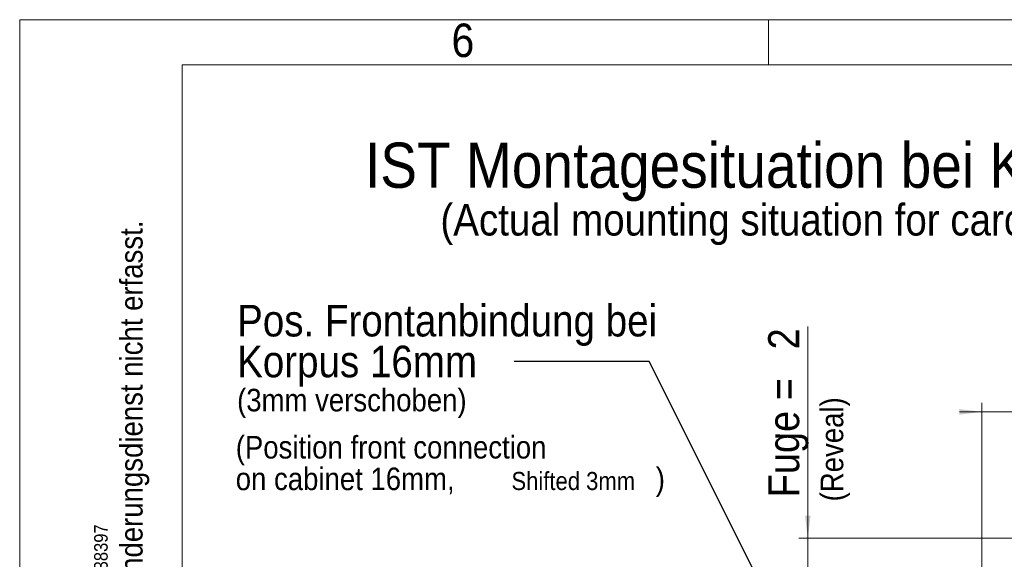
# Model space of a CAD drawing. Header units: millimetres. Extents: x 2 to 420, y 0 to 291.
# Tile 10 of 12: x 2 to 111, y 232 to 291. Entities that reach past the tile are written whole.
import ezdxf

# ---------------------------------------------------------------- set-up
doc = ezdxf.new("R2010")
doc.units = ezdxf.units.MM
doc.linetypes.add('SLD-Durchgehend', pattern=[0])
doc.styles.add('SLDTEXTSTYLE1', font='GOTHIC.TTF', dxfattribs={"width": 0.913})
doc.styles.get("Standard").update_dxf_attribs({"font": 'GOTHIC.TTF'})
doc.dimstyles.new('SLDDIMSTYLE0', dxfattribs={"dimtxt": 3.439583, "dimasz": 2.5, "dimexe": 0, "dimexo": 0.0625, "dimgap": 0.859896, "dimtad": 1, "dimlfac": 0.5, "dimrnd": 1e-09, "dimzin": 12, "dimdsep": 46, "dimtxsty": 'SLDTEXTSTYLE1', "dimsah": 1, "dimcen": 0.09, "dimadec": 0, "dimazin": 3, "dimtfac": 1, "dimtmove": 0, "dimatfit": 0, "dimfxl": 1, "dimfrac": 2, "dimtolj": 1, "dimtzin": 12, "dimarcsym": 0})
doc.dimstyles.new('SLDDIMSTYLE4', dxfattribs={"dimtxt": 0.18, "dimasz": 2.5, "dimexe": 0, "dimexo": 0.0625, "dimgap": 0, "dimtad": 0, "dimtih": 1, "dimtoh": 1, "dimdec": 0, "dimrnd": 1e-09, "dimzin": 0, "dimdsep": 46, "dimtxsty": 'STANDARD', "dimsah": 1, "dimcen": 0.09, "dimadec": 0, "dimazin": 0, "dimtfac": 2.5, "dimtdec": 0, "dimtofl": 0, "dimtmove": 0, "dimatfit": 3, "dimfxl": 1, "dimfrac": 2, "dimtolj": 1, "dimtzin": 0, "dimarcsym": 0})

# ---------------------------------------------------------------- blocks, each defined once
blk = doc.blocks.new('_D')
at = {"color": 150, "linetype": 'SLD-Durchgehend', "lineweight": 0}
for p, q in [((108.67, 229.46), (108.67, 249.06)), ((112.67, 234.06), (112.67, 249.06)), ((108.67, 248.06), (106.17, 248.06)), ((108.67, 248.06), (112.67, 248.06)), ((112.67, 248.06), (136.1, 248.06))]:
    blk.add_line(p, q, dxfattribs=at)
at = {"color": 150, "linetype": 'SLD-Durchgehend', "lineweight": 18}
for points in [[(108.67, 248.06), (106.17, 248.37), (106.17, 247.75)], [(112.67, 248.06), (115.17, 247.75), (115.17, 248.37)]]:
    blk.add_solid(points, dxfattribs=at)
at = {"color": 150, "linetype": 'SLD-Durchgehend', "lineweight": 18, "char_height": 3.44, "attachment_point": 1, "style": 'SLDTEXTSTYLE1'}
for s, insert in [('Spalt = ', (117.23, 252.45)), ('2', (133.56, 252.45))]:
    blk.add_mtext(s, dxfattribs=dict(at, insert=insert))
blk = doc.blocks.new('_D_1')
at = {"color": 150, "linetype": 'SLD-Durchgehend', "lineweight": 0}
for p, q in [((89.36, 234.06), (89.36, 257.53)), ((112.66, 234.06), (88.36, 234.06)), ((89.36, 230.06), (89.36, 234.06)), ((89.36, 230.06), (89.36, 227.56))]:
    blk.add_line(p, q, dxfattribs=at)
at = {"color": 150, "linetype": 'SLD-Durchgehend', "lineweight": 18}
for points in [[(89.36, 234.06), (89.67, 236.56), (89.05, 236.56)], [(89.36, 230.06), (89.05, 227.56), (89.67, 227.56)]]:
    blk.add_solid(points, dxfattribs=at)
at = {"color": 150, "linetype": 'SLD-Durchgehend', "lineweight": 18, "char_height": 3.44, "attachment_point": 1, "rotation": 90, "style": 'SLDTEXTSTYLE1'}
for s, insert in [('2', (84.97, 254.98)), ('Fuge = ', (84.97, 238.6))]:
    blk.add_mtext(s, dxfattribs=dict(at, insert=insert))
blk = doc.blocks.new('SW_NOTE_0_10')
at = {"color": 0, "linetype": 'Continuous', "lineweight": 0, "attachment_point": 1, "style": 'SLDTEXTSTYLE1'}
for s, insert, char_height in [('Pos. Frontanbindung bei ', (-30.72, 6.27), 3.5), ('Korpus 16mm', (-30.72, 1.75), 3.5), ('(3mm verschoben)', (-30.72, -3.03), 2.5)]:
    blk.add_mtext(s, dxfattribs=dict(at, insert=insert, char_height=char_height))
blk = doc.blocks.new('SW_NOTE_0_13')
at = {"color": 0, "linetype": 'Continuous', "lineweight": 0, "attachment_point": 1, "style": 'SLDTEXTSTYLE1'}
for s, insert, char_height in [('(Position front connection', (0, 3.19), 2.5), ('on cabinet 16mm, ', (0, -0.31), 2.5), ('Shifted 3mm', (30.56, -0.8), 2), (')', (46.56, -0.31), 2.5)]:
    blk.add_mtext(s, dxfattribs=dict(at, insert=insert, char_height=char_height))

msp = doc.modelspace()

# ---------------------------------------------------------------- linework, layer by layer
at = {"color": 7, "linetype": 'SLD-Durchgehend', "lineweight": 18}
for p, q in [((2.000268, 0.499818), (2.000268, 291.499818)), ((2.000268, 291.499818), (415.000268, 291.499818)), ((85.000268, 286.499818), (85.000268, 291.499818)), ((410.000268, 286.499818), (20.000268, 286.499818)), ((20.000268, 5.499818), (20.000268, 286.499818))]:
    msp.add_line(p, q, dxfattribs=at)

# ---------------------------------------------------------------- block references
at = {"color": 150, "linetype": 'Continuous', "lineweight": 0}
for name, p in [('SW_NOTE_0_10', (56.82097, 253.646104)), ('SW_NOTE_0_13', (25.950108, 242.202759))]:
    msp.add_blockref(name, p, dxfattribs=at)

# ---------------------------------------------------------------- texts
at = {"color": 7, "linetype": 'Continuous', "lineweight": 0, "insert": (49.872835, 291.069758), "char_height": 3.704167, "attachment_point": 1, "style": 'SLDTEXTSTYLE1'}
msp.add_mtext('6', dxfattribs=at)
at = {"color": 7, "linetype": 'Continuous', "lineweight": 0, "attachment_point": 1, "rotation": 90, "style": 'SLDTEXTSTYLE1'}
for s, insert, char_height in [('Jede Art der Vervielfältigung dieses Dokuments wird vom Änderungsdienst nicht erfasst.', (13.123489, 149.986067), 2.5), ('C:\\\\EPDM_Grass\\\\DE\\\\RHM\\\\CAD\\\\fe\\\\NEA\\\\EN16_098\\\\04_TBZ\\\\Profile_ALU-Rahmen\\\\138397', (10.254796, 163.030591), 1.5)]:
    msp.add_mtext(s, dxfattribs=dict(at, insert=insert, char_height=char_height))
at = {"color": 150, "linetype": 'Continuous', "lineweight": 0, "attachment_point": 1, "style": 'SLDTEXTSTYLE1'}
for s, insert, char_height in [('IST Montagesituation bei Korpus 19mm', (40.275058, 277.881613), 5), ('(Actual mounting situation for carcass 19 mm)', (48.637778, 271.092344), 3.5)]:
    msp.add_mtext(s, dxfattribs=dict(at, insert=insert, char_height=char_height))
at = {"color": 150, "linetype": 'Continuous', "lineweight": 0, "insert": (90.792594, 238.144917), "char_height": 2.5, "attachment_point": 1, "rotation": 90, "style": 'SLDTEXTSTYLE1'}
msp.add_mtext('(Reveal)', dxfattribs=at)

# ---------------------------------------------------------------- dimensions: what is measured, and where the dimension line sits
at = {"color": 150, "linetype": 'SLD-Durchgehend', "lineweight": 18}
dim = msp.add_linear_dim(base=(89.364802, 234.061228), p1=(71.265361, 230.061228), p2=(112.665361, 234.061228), angle=90, text='Fuge = <>', dimstyle='SLDDIMSTYLE0', dxfattribs=at)
dim.commit()
dim.dimension.update_dxf_attribs({"geometry": '_D_1', "text_midpoint": (89.364802, 248.061228), "dimtype": 160})
dim = msp.add_linear_dim(base=(112.665361, 248.061228), p1=(108.665361, 229.461228), p2=(112.665361, 234.061228), text='Spalt = <>', dimstyle='SLDDIMSTYLE0', dxfattribs=at)
dim.commit()
dim.dimension.update_dxf_attribs({"geometry": '_D', "text_midpoint": (126.665361, 248.061228), "dimtype": 160})

# ---------------------------------------------------------------- leaders
at = {"color": 150, "linetype": 'Continuous', "lineweight": 0}
msp.add_leader([(88.3288, 220.661228), (71.787037, 253.646104), (56.82097, 253.646104)], dimstyle='SLDDIMSTYLE4', dxfattribs=at)

doc.saveas('drawing.dxf')
